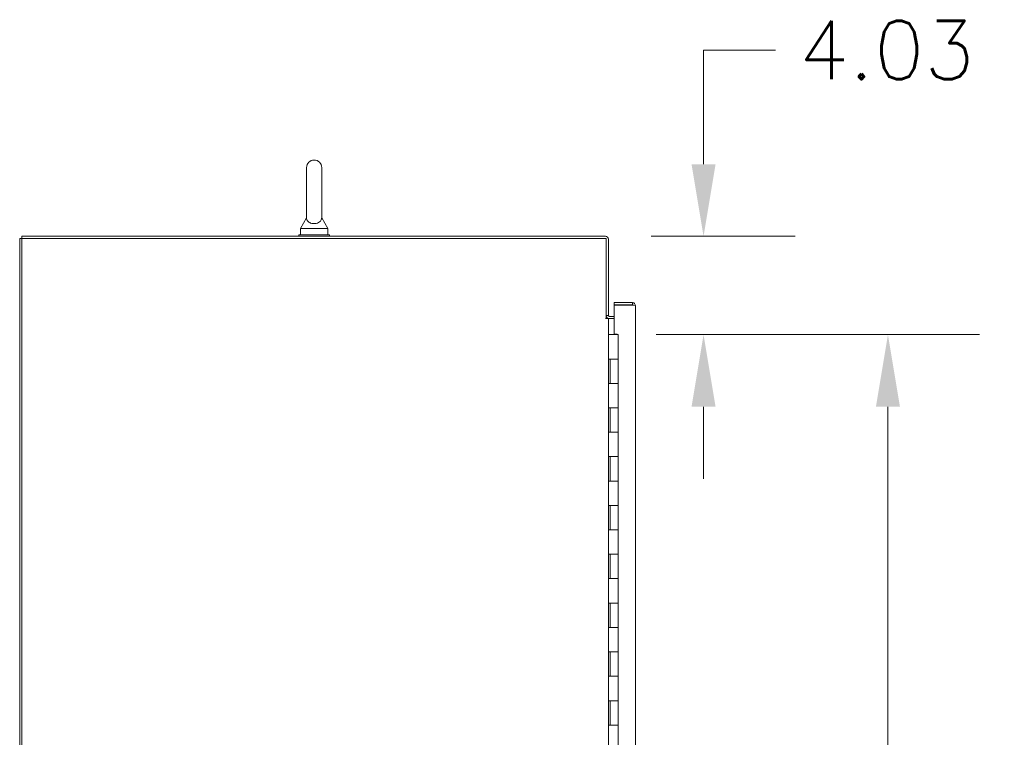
# Model space of a CAD drawing. Header units: inches. Extents: x 4 to 506, y 11 to 319.
# Tile 4 of 47: x 29 to 69, y 217 to 246. Entities that reach past the tile are written whole.
import ezdxf

# ---------------------------------------------------------------- set-up
doc = ezdxf.new("R2010")
doc.units = ezdxf.units.IN
doc.header["$LTSCALE"] = 30
doc.header["$MEASUREMENT"] = 0
doc.layers.add('Dimension (ANSI)', color=7, linetype='Continuous', lineweight=5)
doc.layers.add('Visible (ANSI)', color=7, linetype='Continuous', lineweight=5)
doc.styles.add('ROMANS', font='romans.shx')
doc.dimstyles.new('Default (ANSI)', dxfattribs={"dimscale": 30, "dimtxt": 0.08, "dimasz": 0.098425, "dimexe": 0.125, "dimexo": 0.0625, "dimgap": 0.031496, "dimtad": 0, "dimtih": 1, "dimtoh": 1, "dimrnd": 1e-08, "dimzin": 0, "dimdsep": 46, "dimtxsty": 'ROMANS', "dimcen": 0.09, "dimdle": 0.393701, "dimclrd": 256, "dimclre": 256, "dimclrt": 256, "dimadec": 0, "dimazin": 0, "dimtfac": 1.25, "dimtofl": 0, "dimtmove": 0, "dimatfit": 3, "dimfxl": 0, "dimtolj": 1, "dimtzin": 0, "dimlwd": -1, "dimlwe": -1, "dimarcsym": 0})

# ---------------------------------------------------------------- blocks, each defined once
blk = doc.blocks.new('*D19')
at = {"layer": 'Defpoints', "color": 0}
for p in [(52.701, 237.255), (52.897, 233.225), (56.72, 233.225)]:
    blk.add_point(p, dxfattribs=at)
at = {"layer": 'Dimension (ANSI)'}
for p, q in [((56.72, 240.207), (56.72, 244.885)), ((56.72, 244.885), (59.673, 244.885)), ((54.576, 237.255), (60.47, 237.255)), ((54.772, 233.225), (60.47, 233.225)), ((56.72, 230.272), (56.72, 227.32))]:
    blk.add_line(p, q, dxfattribs=at)
for points in [[(56.228, 240.207), (57.212, 240.207), (56.72, 237.255)], [(56.228, 230.272), (57.212, 230.272), (56.72, 233.225)]]:
    blk.add_solid(points, dxfattribs=at)
at = {"layer": 'Dimension (ANSI)', "insert": (60.618, 246.085), "char_height": 2.4, "attachment_point": 1, "style": 'ROMANS'}
blk.add_mtext('\\A1;4.03', dxfattribs=at)
blk = doc.blocks.new('*D30')
at = {"layer": 'Defpoints', "color": 0}
for p in [(53.221, 233.225), (53.221, 155.225), (64.275, 155.225)]:
    blk.add_point(p, dxfattribs=at)
at = {"layer": 'Dimension (ANSI)'}
for p, q in [((55.096, 233.225), (68.025, 233.225)), ((64.275, 230.272), (64.275, 200.37)), ((64.275, 158.178), (64.275, 188.08)), ((55.096, 155.225), (68.025, 155.225))]:
    blk.add_line(p, q, dxfattribs=at)
for points in [[(63.783, 230.272), (64.767, 230.272), (64.275, 233.225)], [(63.783, 158.178), (64.767, 158.178), (64.275, 155.225)]]:
    blk.add_solid(points, dxfattribs=at)
at = {"layer": 'Dimension (ANSI)', "insert": (64.275, 194.225), "char_height": 2.4, "attachment_point": 5, "style": 'ROMANS'}
blk.add_mtext('\\A1;78.00\\PCONT.\\PHINGE', dxfattribs=at)

msp = doc.modelspace()

# ---------------------------------------------------------------- linework, layer by layer
at = {"layer": 'Visible (ANSI)'}
for p, q in [((40.4534, 240.0671), (40.4534, 238.0071)), ((41.0734, 238.0071), (41.0734, 240.0671)), ((40.4534, 238.0071), (40.2034, 237.5671)), ((41.0734, 238.0071), (41.3234, 237.5671)), ((52.7009, 237.2546), (28.7946, 237.2546)), ((28.7946, 237.1609), (28.7946, 237.2546)), ((41.3884, 237.3171), (40.1384, 237.3171)), ((40.1384, 237.3171), (40.1384, 237.2546)), ((40.2034, 237.5671), (41.3234, 237.5671)), ((40.2034, 237.5671), (40.2034, 237.3171)), ((41.3234, 237.5671), (41.3234, 237.3171)), ((41.3884, 237.3171), (41.3884, 237.2546)), ((28.7009, 237.1609), (28.7946, 237.1609)), ((28.7009, 147.2233), (28.7009, 237.1609)), ((28.7946, 237.1609), (52.7322, 237.1609)), ((28.7946, 147.2233), (28.7946, 237.1609)), ((52.7322, 237.1609), (52.7322, 233.8798)), ((52.8259, 234.0045), (52.8259, 237.1296)), ((53.8027, 234.5377), (53.0526, 234.5377)), ((53.0526, 234.444), (53.0526, 234.5377)), ((53.8027, 234.444), (53.0526, 234.444)), ((53.0526, 233.2408), (53.0526, 234.4329)), ((53.0526, 234.4329), (53.8027, 234.4329)), ((53.8027, 234.444), (53.8027, 234.5377)), ((53.9276, 234.4127), (53.9276, 154.0376)), ((52.7322, 234.0045), (52.8259, 234.0045)), ((52.7007, 233.8796), (52.7007, 233.8798)), ((52.7007, 233.8798), (52.7322, 233.8798)), ((52.7009, 233.8796), (52.7007, 233.8796)), ((52.8259, 233.8796), (52.7009, 233.8796)), ((52.8571, 233.8796), (52.8259, 233.8796)), ((52.8259, 233.8796), (52.8259, 154.5046)), ((52.8571, 233.9733), (53.0526, 233.9733)), ((53.0526, 233.8796), (52.8571, 233.8796)), ((52.8973, 233.2251), (52.8259, 233.2251)), ((52.8973, 233.2251), (53.221, 233.2251)), ((53.0526, 233.2408), (53.1776, 233.2408)), ((53.1776, 233.2408), (53.1776, 233.2251)), ((53.221, 232.2251), (53.221, 233.2251)), ((52.8287, 231.2251), (52.8287, 232.2251)), ((52.8287, 232.2251), (52.8973, 232.2251)), ((52.891, 231.2251), (52.891, 232.2251)), ((53.221, 232.2251), (52.8973, 232.2251)), ((52.8973, 232.2251), (53.221, 232.2251)), ((53.221, 231.2251), (53.221, 232.2251)), ((52.8973, 231.2251), (52.8287, 231.2251)), ((52.8973, 231.2251), (53.221, 231.2251)), ((53.221, 231.2251), (52.8973, 231.2251)), ((53.221, 230.2251), (53.221, 231.2251)), ((52.8287, 229.2251), (52.8287, 230.2251)), ((52.8287, 230.2251), (52.8973, 230.2251)), ((52.891, 229.2251), (52.891, 230.2251)), ((53.221, 230.2251), (52.8973, 230.2251)), ((52.8973, 230.2251), (53.221, 230.2251)), ((53.221, 229.2251), (53.221, 230.2251)), ((52.8973, 229.2251), (52.8287, 229.2251)), ((52.8973, 229.2251), (53.221, 229.2251)), ((53.221, 229.2251), (52.8973, 229.2251)), ((53.221, 228.2251), (53.221, 229.2251)), ((52.8287, 227.2251), (52.8287, 228.2251)), ((52.8287, 228.2251), (52.8973, 228.2251)), ((52.891, 227.2251), (52.891, 228.2251)), ((53.221, 228.2251), (52.8973, 228.2251)), ((52.8973, 228.2251), (53.221, 228.2251)), ((53.221, 227.2251), (53.221, 228.2251)), ((52.8973, 227.2251), (52.8287, 227.2251)), ((52.8973, 227.2251), (53.221, 227.2251)), ((53.221, 227.2251), (52.8973, 227.2251)), ((53.221, 226.2251), (53.221, 227.2251)), ((52.8287, 225.2251), (52.8287, 226.2251)), ((52.8287, 226.2251), (52.8973, 226.2251)), ((52.891, 225.2251), (52.891, 226.2251)), ((53.221, 226.2251), (52.8973, 226.2251)), ((52.8973, 226.2251), (53.221, 226.2251)), ((53.221, 225.2251), (53.221, 226.2251)), ((52.8973, 225.2251), (52.8287, 225.2251)), ((52.8973, 225.2251), (53.221, 225.2251)), ((53.221, 225.2251), (52.8973, 225.2251)), ((53.221, 224.2251), (53.221, 225.2251)), ((52.8287, 223.2251), (52.8287, 224.2251)), ((52.8287, 224.2251), (52.8973, 224.2251)), ((52.891, 223.2251), (52.891, 224.2251)), ((53.221, 224.2251), (52.8973, 224.2251)), ((52.8973, 224.2251), (53.221, 224.2251)), ((53.221, 223.2251), (53.221, 224.2251)), ((52.8973, 223.2251), (52.8287, 223.2251)), ((52.8973, 223.2251), (53.221, 223.2251)), ((53.221, 223.2251), (52.8973, 223.2251)), ((53.221, 222.2251), (53.221, 223.2251)), ((52.8287, 221.2251), (52.8287, 222.2251)), ((52.8287, 222.2251), (52.8973, 222.2251)), ((52.891, 221.2251), (52.891, 222.2251)), ((53.221, 222.2251), (52.8973, 222.2251)), ((52.8973, 222.2251), (53.221, 222.2251)), ((53.221, 221.2251), (53.221, 222.2251)), ((52.8973, 221.2251), (52.8287, 221.2251)), ((52.8973, 221.2251), (53.221, 221.2251)), ((53.221, 221.2251), (52.8973, 221.2251)), ((53.221, 220.2251), (53.221, 221.2251)), ((52.8287, 219.2251), (52.8287, 220.2251)), ((52.8287, 220.2251), (52.8973, 220.2251)), ((52.891, 219.2251), (52.891, 220.2251)), ((53.221, 220.2251), (52.8973, 220.2251)), ((52.8973, 220.2251), (53.221, 220.2251)), ((53.221, 219.2251), (53.221, 220.2251)), ((52.8973, 219.2251), (52.8287, 219.2251)), ((52.8973, 219.2251), (53.221, 219.2251)), ((53.221, 219.2251), (52.8973, 219.2251)), ((53.221, 218.2251), (53.221, 219.2251)), ((52.8287, 217.2251), (52.8287, 218.2251)), ((52.8287, 218.2251), (52.8973, 218.2251)), ((52.891, 217.2251), (52.891, 218.2251)), ((53.221, 218.2251), (52.8973, 218.2251)), ((52.8973, 218.2251), (53.221, 218.2251)), ((53.221, 217.2251), (53.221, 218.2251)), ((52.8973, 217.2251), (52.8287, 217.2251)), ((52.8973, 217.2251), (53.221, 217.2251)), ((53.221, 217.2251), (52.8973, 217.2251)), ((53.221, 216.2251), (53.221, 217.2251))]:
    msp.add_line(p, q, dxfattribs=at)
for centre, radius, start, end in [((40.7634, 240.0671), 0.31, 0, 180), ((52.7009, 237.1296), 0.1249, 0, 90), ((52.8571, 234.0045), 0.1249, 180, 270), ((52.8571, 234.0045), 0.0312, 180, 270)]:
    msp.add_arc(centre, radius, start, end, dxfattribs=at)
for points, knots in [([(41.0734, 238.0071), (41.0734, 238.0071), (41.0734, 238.0055), (41.0732, 237.9958), (41.0725, 237.9831), (41.0656, 237.9441), (41.0537, 237.907), (41.0011, 237.8477), (40.9745, 237.828), (40.9172, 237.7991), (40.8863, 237.7884), (40.8214, 237.7751), (40.7891, 237.7721), (40.7249, 237.773), (40.6943, 237.7768), (40.6352, 237.7902), (40.6077, 237.8002), (40.5552, 237.8265), (40.5319, 237.8435), (40.4902, 237.8853), (40.4748, 237.9111), (40.4546, 237.966), (40.4536, 237.9929), (40.4533, 238.0056), (40.4534, 238.0071), (40.4534, 238.0071)], [0.9142381, 0.9142381, 0.9142381, 0.9142381, 0.9520549, 0.9520549, 1.0311037, 1.0311037, 1.1787345, 1.1787345, 1.276263, 1.276263, 1.362415, 1.362415, 1.4398265, 1.4398265, 1.5142017, 1.5142017, 1.5926848, 1.5926848, 1.6852455, 1.6852455, 1.8026878, 1.8026878, 1.9462224, 1.9462224, 1.9858069, 1.9858069, 1.9858069, 1.9858069]), ([(53.9276, 234.4127), (53.9276, 234.4564), (53.9029, 234.4993), (53.865, 234.5211), (53.8461, 234.5319), (53.8244, 234.5377), (53.8027, 234.5377)], [0, 0, 0, 0, 1.04908, 1.04908, 1.04908, 1.5707963, 1.5707963, 1.5707963, 1.5707963]), ([(53.8283, 234.43), (53.8231, 234.4376), (53.8146, 234.4431), (53.8054, 234.4439), (53.8045, 234.444), (53.8036, 234.444), (53.8027, 234.444)], [0.59510147, 0.59510147, 0.59510147, 0.59510147, 1.48347479, 1.48347479, 1.48347479, 1.57079633, 1.57079633, 1.57079633, 1.57079633]), ([(53.8027, 234.4329), (53.8464, 234.4285), (53.8893, 234.424), (53.911, 234.4195), (53.9219, 234.4172), (53.9276, 234.415), (53.9276, 234.4127)], [0, 0, 0, 0, 1.04908, 1.04908, 1.04908, 1.5707963, 1.5707963, 1.5707963, 1.5707963])]:
    msp.add_open_spline(points, degree=3, knots=knots, dxfattribs=at)

# ---------------------------------------------------------------- dimensions: what is measured, and where the dimension line sits
at = {"layer": 'Dimension (ANSI)'}
dim = msp.add_linear_dim(base=(56.72, 233.2251), p1=(52.7009, 237.2546), p2=(52.8973, 233.2251), angle=90, dimstyle='Default (ANSI)', override={"dimdec": 2, "dimtp": 0, "dimtm": 0, "dimtdec": 2, "dimatfit": 1}, dxfattribs=at)
dim.commit()
dim.dimension.update_dxf_attribs({"geometry": '*D19', "text_midpoint": (64.2747, 244.8851), "dimtype": 160})
dim = msp.add_linear_dim(base=(64.2747, 155.2251), p1=(53.221, 233.2251), p2=(53.221, 155.2251), angle=270, text='<>\\PCONT.\\PHINGE', dimstyle='Default (ANSI)', override={"dimdec": 2, "dimtp": 0, "dimtm": 0, "dimtdec": 2, "dimatfit": 1}, dxfattribs=at)
dim.commit()
dim.dimension.update_dxf_attribs({"geometry": '*D30', "text_midpoint": (64.2747, 194.2251), "dimtype": 160})

doc.saveas('drawing.dxf')
